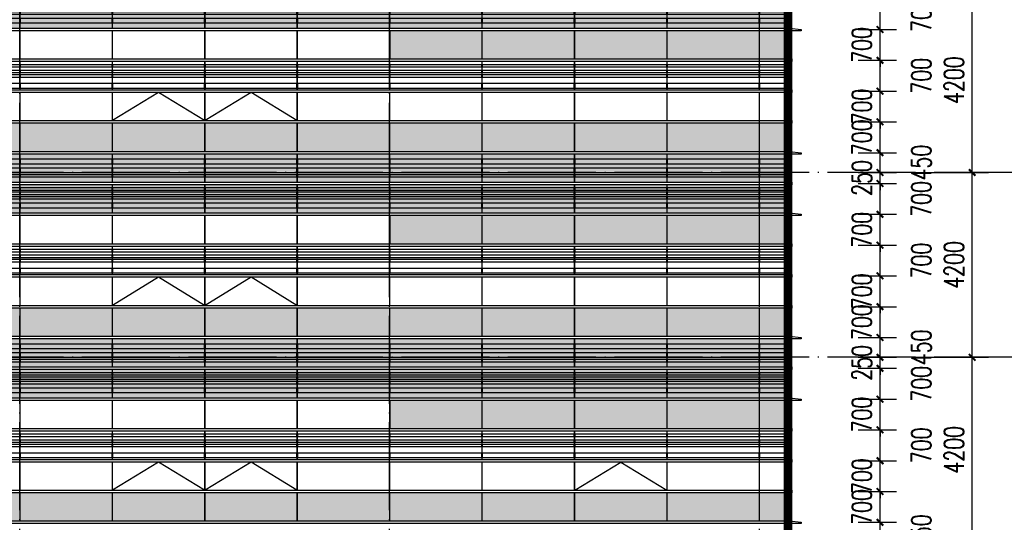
# Model space of a CAD drawing. Header units: millimetres. Extents: x 708158 to 1984082, y -168213 to -53.
# Tile 123 of 220: x 924548 to 946917, y -75607 to -64184. Entities that reach past the tile are written whole.
import ezdxf

# ---------------------------------------------------------------- set-up
doc = ezdxf.new("R2010")
doc.units = ezdxf.units.MM
doc.header["$LTSCALE"] = 1000
doc.linetypes.add('DOTE', pattern=[2.42, 2, -0.2, 0.02, -0.2])
doc.layers.get('0').update_dxf_attribs({"color": 8})
for name, color, linetype in [('A-AXIS', 1, 'DOTE'), ('A-看线', 63, 'Continuous'), ('DOTE', 1, 'DOTE'), ('PUB_DIM', 3, 'Continuous'), ('WINDOW', 4, 'Continuous'), ('立面加粗', 5, 'Continuous'), ('立面填充线2 穿孔板', 105, 'Continuous'), ('立面窗户线', 21, 'Continuous')]:
    doc.layers.add(name, color=color, linetype=linetype)
doc.styles.add('_TCH_DIM_T3', font='SIMPLEX', dxfattribs={"width": 0.705882, "bigfont": 'GBCBIG'})
doc.dimstyles.new('_TCH_ARCH&&150', dxfattribs={"dimtxt": 446.25, "dimasz": 150, "dimexe": 375, "dimexo": 450, "dimgap": 189.375, "dimtad": 1, "dimdec": 0, "dimzin": 0, "dimdsep": 46, "dimtxsty": '_TCH_DIM_T3', "dimblk": 'ARCHTICK', "dimcen": 0.09, "dimclrt": 7, "dimazin": 2, "dimtfac": 1, "dimtdec": 0, "dimtix": 1, "dimtmove": 2, "dimatfit": 3, "dimfxl": 1, "dimtolj": 1, "dimtzin": 0, "dimarcsym": 0})

# ---------------------------------------------------------------- blocks, each defined once
blk = doc.blocks.new('A$C24AE1B25')
at = {"layer": '立面窗户线'}
blk.add_lwpolyline([(46850, 30), (0, 30), (-30, 30), (-300, 0), (-300, -30), (0, -30), (46850, -30)], dxfattribs=at)
blk = doc.blocks.new('A$C05264923')
at = {"layer": '立面窗户线'}
blk.add_lwpolyline([(46850, 30), (0, 30), (-90, 30), (-90, -30), (0, -30), (46850, -30)], dxfattribs=at)
blk = doc.blocks.new('A$C646C2EE2')
at = {"layer": 'A-看线'}
for points in [[(0, -70), (2090, -70), (2090, -120), (0, -120)], [(0, -200), (2090, -200), (2090, -250), (0, -250)], [(2100, -70), (4190, -70), (4190, -120), (2100, -120)], [(2100, -200), (4190, -200), (4190, -250), (2100, -250)], [(4200, -70), (6290, -70), (6290, -120), (4200, -120)], [(4200, -200), (6290, -200), (6290, -250), (4200, -250)], [(6300, -70), (8390, -70), (8390, -120), (6300, -120)], [(6300, -200), (8390, -200), (8390, -250), (6300, -250)], [(0, -300), (2090, -300), (2090, -350), (0, -350)], [(2100, -300), (4190, -300), (4190, -350), (2100, -350)], [(4200, -300), (6290, -300), (6290, -350), (4200, -350)], [(6300, -300), (8390, -300), (8390, -350), (6300, -350)], [(0, -500), (2090, -500), (2090, -600), (0, -600)], [(2100, -500), (4190, -500), (4190, -600), (2100, -600)], [(4200, -500), (6290, -500), (6290, -600), (4200, -600)], [(6300, -500), (8390, -500), (8390, -600), (6300, -600)]]:
    blk.add_lwpolyline(points, close=True, dxfattribs=at)
at = {"layer": 'WINDOW'}
for points in [[(2090, 0), (2100, 0), (2100, -640), (2090, -640)], [(4190, 0), (4200, 0), (4200, -640), (4190, -640)], [(6290, 0), (6300, 0), (6300, -640), (6290, -640)], [(8390, 0), (8400, 0), (8400, -640), (8390, -640)]]:
    blk.add_lwpolyline(points, close=True, dxfattribs=at)
blk = doc.blocks.new('A$C03EC34EA')
at = {"layer": 'A-看线'}
for points in [[(5, -40), (645, -40), (645, -140), (5, -140)], [(5, -240), (645, -240), (645, -340), (5, -340)], [(5, -390), (645, -390), (645, -440), (5, -440)], [(5, -690), (645, -690), (645, -740), (5, -740)], [(5, -790), (645, -790), (645, -840), (5, -840)], [(5, -890), (645, -890), (645, -940), (5, -940)], [(5, -1040), (645, -1040), (645, -1140), (5, -1140)]]:
    blk.add_lwpolyline(points, close=True, dxfattribs=at)
at = {"layer": 'WINDOW'}
for points in [[(-5, 80), (5, 80), (5, -560), (-5, -560)], [(645, 80), (655, 80), (655, -560), (645, -560)], [(-5, -620), (5, -620), (5, -1260), (-5, -1260)], [(645, -620), (655, -620), (655, -1260), (645, -1260)]]:
    blk.add_lwpolyline(points, close=True, dxfattribs=at)
blk = doc.blocks.new('A$C2A3A27BA')
at = {"layer": 'A-看线'}
for points in [[(0, -40), (2090, -40), (2090, -140), (0, -140)], [(2100, -40), (4190, -40), (4190, -140), (2100, -140)], [(4200, -40), (6290, -40), (6290, -140), (4200, -140)], [(6300, -40), (8390, -40), (8390, -140), (6300, -140)], [(0, -240), (2090, -240), (2090, -340), (0, -340)], [(0, -390), (2090, -390), (2090, -440), (0, -440)], [(2100, -240), (4190, -240), (4190, -340), (2100, -340)], [(2100, -390), (4190, -390), (4190, -440), (2100, -440)], [(4200, -240), (6290, -240), (6290, -340), (4200, -340)], [(4200, -390), (6290, -390), (6290, -440), (4200, -440)], [(6300, -240), (8390, -240), (8390, -340), (6300, -340)], [(6300, -390), (8390, -390), (8390, -440), (6300, -440)], [(0, -690), (2090, -690), (2090, -740), (0, -740)], [(0, -790), (2090, -790), (2090, -840), (0, -840)], [(0, -890), (2090, -890), (2090, -940), (0, -940)], [(2100, -690), (4190, -690), (4190, -740), (2100, -740)], [(2100, -790), (4190, -790), (4190, -840), (2100, -840)], [(2100, -890), (4190, -890), (4190, -940), (2100, -940)], [(4200, -690), (6290, -690), (6290, -740), (4200, -740)], [(4200, -790), (6290, -790), (6290, -840), (4200, -840)], [(4200, -890), (6290, -890), (6290, -940), (4200, -940)], [(6300, -690), (8390, -690), (8390, -740), (6300, -740)], [(6300, -790), (8390, -790), (8390, -840), (6300, -840)], [(6300, -890), (8390, -890), (8390, -940), (6300, -940)], [(0, -1040), (2090, -1040), (2090, -1140), (0, -1140)], [(2100, -1040), (4190, -1040), (4190, -1140), (2100, -1140)], [(4200, -1040), (6290, -1040), (6290, -1140), (4200, -1140)], [(6300, -1040), (8390, -1040), (8390, -1140), (6300, -1140)]]:
    blk.add_lwpolyline(points, close=True, dxfattribs=at)
at = {"layer": 'WINDOW'}
for points in [[(2090, 80), (2100, 80), (2100, -560), (2090, -560)], [(4190, 80), (4200, 80), (4200, -560), (4190, -560)], [(6290, 80), (6300, 80), (6300, -560), (6290, -560)], [(8390, 80), (8400, 80), (8400, -560), (8390, -560)], [(2090, -620), (2100, -620), (2100, -1260), (2090, -1260)], [(4190, -620), (4200, -620), (4200, -1260), (4190, -1260)], [(6290, -620), (6300, -620), (6300, -1260), (6290, -1260)], [(8390, -620), (8400, -620), (8400, -1260), (8390, -1260)]]:
    blk.add_lwpolyline(points, close=True, dxfattribs=at)
blk = doc.blocks.new('A$C4AFF7EBF')
at = {"layer": 'A-看线'}
for points in [[(5, -70), (645, -70), (645, -120), (5, -120)], [(5, -200), (645, -200), (645, -250), (5, -250)], [(5, -300), (645, -300), (645, -350), (5, -350)], [(5, -500), (645, -500), (645, -600), (5, -600)]]:
    blk.add_lwpolyline(points, close=True, dxfattribs=at)
at = {"layer": 'WINDOW'}
for points in [[(-5, 0), (5, 0), (5, -640), (-5, -640)], [(645, 0), (655, 0), (655, -640), (645, -640)]]:
    blk.add_lwpolyline(points, close=True, dxfattribs=at)
blk = doc.blocks.new('A$C4BD9167B')
at = {"layer": 'WINDOW'}
for points in [[(-5, 0), (5, 0), (5, -640), (-5, -640)], [(645, 0), (655, 0), (655, -640), (645, -640)], [(-5, -1400), (5, -1400), (5, -2040), (-5, -2040)], [(645, -1400), (655, -1400), (655, -2040), (645, -2040)], [(-5, -2100), (5, -2100), (5, -2740), (-5, -2740)], [(645, -2100), (655, -2100), (655, -2740), (645, -2740)]]:
    blk.add_lwpolyline(points, close=True, dxfattribs=at)
blk = doc.blocks.new('A$C59A864C1')
at = {"layer": 'WINDOW'}
for points in [[(2090, 0), (2100, 0), (2100, -640), (2090, -640)], [(4190, 0), (4200, 0), (4200, -640), (4190, -640)], [(6290, 0), (6300, 0), (6300, -640), (6290, -640)], [(8390, 0), (8400, 0), (8400, -640), (8390, -640)], [(2090, -1400), (2100, -1400), (2100, -2040), (2090, -2040)], [(4190, -1400), (4200, -1400), (4200, -2040), (4190, -2040)], [(6290, -1400), (6300, -1400), (6300, -2040), (6290, -2040)], [(8390, -1400), (8400, -1400), (8400, -2040), (8390, -2040)], [(2090, -2100), (2100, -2100), (2100, -2740), (2090, -2740)], [(4190, -2100), (4200, -2100), (4200, -2740), (4190, -2740)], [(6290, -2100), (6300, -2100), (6300, -2740), (6290, -2740)], [(8390, -2100), (8400, -2100), (8400, -2740), (8390, -2740)]]:
    blk.add_lwpolyline(points, close=True, dxfattribs=at)
blk.add_lwpolyline([(4190, -2040), (3145, -1400), (2100, -2040)], dxfattribs=at)
blk = doc.blocks.new('A$C455C528F')
at = {"layer": 'WINDOW'}
for points in [[(2090, 0), (2100, 0), (2100, -640), (2090, -640)], [(4190, 0), (4200, 0), (4200, -640), (4190, -640)], [(6290, 0), (6300, 0), (6300, -640), (6290, -640)], [(8390, 0), (8400, 0), (8400, -640), (8390, -640)], [(2090, -1400), (2100, -1400), (2100, -2040), (2090, -2040)], [(4190, -1400), (4200, -1400), (4200, -2040), (4190, -2040)], [(6290, -1400), (6300, -1400), (6300, -2040), (6290, -2040)], [(8390, -1400), (8400, -1400), (8400, -2040), (8390, -2040)], [(2090, -2100), (2100, -2100), (2100, -2740), (2090, -2740)], [(4190, -2100), (4200, -2100), (4200, -2740), (4190, -2740)], [(6290, -2100), (6300, -2100), (6300, -2740), (6290, -2740)], [(8390, -2100), (8400, -2100), (8400, -2740), (8390, -2740)]]:
    blk.add_lwpolyline(points, close=True, dxfattribs=at)
for points in [[(2100, -2040), (3145, -1400), (4190, -2040)], [(4200, -2040), (5245, -1400), (6290, -2040)]]:
    blk.add_lwpolyline(points, dxfattribs=at)
blk = doc.blocks.new('A$C090C4F04')
at = {"layer": '立面填充线2 穿孔板'}
for points in [[(5, 420), (46845, 420), (46845, -220), (5, -220)], [(5, -280), (46845, -280), (46845, -920), (5, -920)], [(5, -980), (9045, -980), (9045, -1620), (5, -1620)], [(5, -3080), (46845, -3080), (46845, -3720), (5, -3720)]]:
    blk.add_hatch(color=256, dxfattribs=at).paths.add_polyline_path(points)
at = {"layer": 'A-看线'}
for points in [[(5, 420), (46845, 420), (46845, -220), (5, -220)], [(5, -280), (46845, -280), (46845, -920), (5, -920)], [(5, -980), (9045, -980), (9045, -1620), (5, -1620)], [(5, -1680), (46845, -1680), (46845, -2320), (5, -2320)], [(5, -3080), (46845, -3080), (46845, -3720), (5, -3720)]]:
    blk.add_lwpolyline(points, close=True, dxfattribs=at)
at = {"layer": 'WINDOW'}
for points in [[(2745, -980), (2755, -980), (2755, -1620), (2745, -1620)], [(4845, -980), (4855, -980), (4855, -1620), (4845, -1620)], [(6945, -980), (6955, -980), (6955, -1620), (6945, -1620)], [(9045, -980), (9055, -980), (9055, -1620), (9045, -1620)], [(17445, -980), (17455, -980), (17455, -1620), (17445, -1620)], [(2745, -2380), (2755, -2380), (2755, -3020), (2745, -3020)], [(4845, -2380), (4855, -2380), (4855, -3020), (4845, -3020)], [(6945, -2380), (6955, -2380), (6955, -3020), (6945, -3020)], [(9045, -2380), (9055, -2380), (9055, -3020), (9045, -3020)], [(17445, -2380), (17455, -2380), (17455, -3020), (17445, -3020)], [(2745, -3080), (2755, -3080), (2755, -3720), (2745, -3720)], [(4845, -3080), (4855, -3080), (4855, -3720), (4845, -3720)], [(6945, -3080), (6955, -3080), (6955, -3720), (6945, -3720)], [(9045, -3080), (9055, -3080), (9055, -3720), (9045, -3720)], [(17445, -3080), (17455, -3080), (17455, -3720), (17445, -3720)]]:
    blk.add_lwpolyline(points, close=True, dxfattribs=at)
for name, p in [('A$C03EC34EA', (0, 340)), ('A$C2A3A27BA', (655, 340)), ('A$C2A3A27BA', (9055, 340)), ('A$C2A3A27BA', (17455, 340)), ('A$C05264923', (0, -250)), ('A$C4BD9167B', (0, -980)), ('A$C455C528F', (9055, -980)), ('A$C05264923', (0, -1650)), ('A$C4AFF7EBF', (0, -1680)), ('A$C646C2EE2', (655, -1680)), ('A$C646C2EE2', (9055, -1680)), ('A$C646C2EE2', (17455, -1680)), ('A$C05264923', (0, -2350)), ('A$C05264923', (0, -3050))]:
    blk.add_blockref(name, p, dxfattribs=at)
at = {"layer": '立面窗户线'}
for p in [(0, 450), (0, -950)]:
    blk.add_blockref('A$C24AE1B25', p, dxfattribs=at)
blk = doc.blocks.new('_ArchTick')
at = {"color": 0, "linetype": 'ByBlock', "const_width": 0.3}
blk.add_lwpolyline([(-0.5, -0.5), (0.5, 0.5)], dxfattribs=at)
blk = doc.blocks.new('*D580')
at = {"layer": 'Defpoints', "color": 0, "transparency": 16777216}
for p in [(943145, -75607), (944093, -75607), (943145, -76057)]:
    blk.add_point(p, dxfattribs=at)
at = {"layer": 'PUB_DIM', "color": 0, "lineweight": -2, "transparency": 16777216}
for p, q in [((943595, -75607), (944468, -75607)), ((944093, -76057), (944093, -75607)), ((943595, -76057), (944468, -76057))]:
    blk.add_line(p, q, dxfattribs=at)
at = {"layer": 'PUB_DIM', "color": 0, "lineweight": -2, "transparency": 16777216, "xscale": 150, "yscale": 150, "zscale": 150}
for p, rotation in [((944093, -75607), 90), ((944093, -76057), 270)]:
    blk.add_blockref('_ArchTick', p, dxfattribs=dict(at, rotation=rotation))
at = {"layer": 'PUB_DIM', "color": 7, "transparency": 16777216, "insert": (945030, -75832), "char_height": 446.2, "attachment_point": 5, "rotation": 90, "style": '_TCH_DIM_T3'}
blk.add_mtext('\\A1;450', dxfattribs=at)
blk = doc.blocks.new('*D581')
at = {"layer": 'Defpoints', "color": 0, "transparency": 16777216}
for p in [(943145, -74907), (944093, -74907), (943145, -75607)]:
    blk.add_point(p, dxfattribs=at)
at = {"layer": 'PUB_DIM', "color": 0, "lineweight": -2, "transparency": 16777216}
for p, q in [((943595, -74907), (944468, -74907)), ((944093, -75607), (944093, -74907)), ((943595, -75607), (944468, -75607))]:
    blk.add_line(p, q, dxfattribs=at)
at = {"layer": 'PUB_DIM', "color": 0, "lineweight": -2, "transparency": 16777216, "xscale": 150, "yscale": 150, "zscale": 150}
for p, rotation in [((944093, -74907), 90), ((944093, -75607), 270)]:
    blk.add_blockref('_ArchTick', p, dxfattribs=dict(at, rotation=rotation))
at = {"layer": 'PUB_DIM', "color": 7, "transparency": 16777216, "insert": (943680, -75257), "char_height": 446.2, "attachment_point": 5, "rotation": 90, "style": '_TCH_DIM_T3'}
blk.add_mtext('\\A1;700', dxfattribs=at)
blk = doc.blocks.new('*D582')
at = {"layer": 'Defpoints', "color": 0, "transparency": 16777216}
for p in [(943145, -74207), (944093, -74207), (943145, -74907)]:
    blk.add_point(p, dxfattribs=at)
at = {"layer": 'PUB_DIM', "color": 0, "lineweight": -2, "transparency": 16777216}
for p, q in [((943595, -74207), (944468, -74207)), ((944093, -74207), (944093, -74057)), ((944093, -74907), (944093, -74207)), ((943595, -74907), (944468, -74907)), ((944093, -74907), (944093, -75057))]:
    blk.add_line(p, q, dxfattribs=at)
at = {"layer": 'PUB_DIM', "color": 0, "lineweight": -2, "transparency": 16777216, "xscale": 150, "yscale": 150, "zscale": 150}
for p, rotation in [((944093, -74207), 270), ((944093, -74907), 90)]:
    blk.add_blockref('_ArchTick', p, dxfattribs=dict(at, rotation=rotation))
at = {"layer": 'PUB_DIM', "color": 7, "transparency": 16777216, "insert": (943680, -74557), "char_height": 446.2, "attachment_point": 5, "rotation": 90, "style": '_TCH_DIM_T3'}
blk.add_mtext('\\A1;700', dxfattribs=at)
blk = doc.blocks.new('*D583')
at = {"layer": 'Defpoints', "color": 0, "transparency": 16777216}
for p in [(943145, -73507), (944093, -73507), (943145, -74207)]:
    blk.add_point(p, dxfattribs=at)
at = {"layer": 'PUB_DIM', "color": 0, "lineweight": -2, "transparency": 16777216}
for p, q in [((943595, -73507), (944468, -73507)), ((944093, -74207), (944093, -73507)), ((943595, -74207), (944468, -74207))]:
    blk.add_line(p, q, dxfattribs=at)
at = {"layer": 'PUB_DIM', "color": 0, "lineweight": -2, "transparency": 16777216, "xscale": 150, "yscale": 150, "zscale": 150}
for p, rotation in [((944093, -73507), 90), ((944093, -74207), 270)]:
    blk.add_blockref('_ArchTick', p, dxfattribs=dict(at, rotation=rotation))
at = {"layer": 'PUB_DIM', "color": 7, "transparency": 16777216, "insert": (945030, -73857), "char_height": 446.2, "attachment_point": 5, "rotation": 90, "style": '_TCH_DIM_T3'}
blk.add_mtext('\\A1;700', dxfattribs=at)
blk = doc.blocks.new('*D584')
at = {"layer": 'Defpoints', "color": 0, "transparency": 16777216}
for p in [(943145, -72807), (944093, -72807), (943145, -73507)]:
    blk.add_point(p, dxfattribs=at)
at = {"layer": 'PUB_DIM', "color": 0, "lineweight": -2, "transparency": 16777216}
for p, q in [((944093, -72807), (944093, -72657)), ((943595, -72807), (944468, -72807)), ((944093, -73507), (944093, -72807)), ((943595, -73507), (944468, -73507)), ((944093, -73507), (944093, -73657))]:
    blk.add_line(p, q, dxfattribs=at)
at = {"layer": 'PUB_DIM', "color": 0, "lineweight": -2, "transparency": 16777216, "xscale": 150, "yscale": 150, "zscale": 150}
for p, rotation in [((944093, -72807), 270), ((944093, -73507), 90)]:
    blk.add_blockref('_ArchTick', p, dxfattribs=dict(at, rotation=rotation))
at = {"layer": 'PUB_DIM', "color": 7, "transparency": 16777216, "insert": (943680, -73157), "char_height": 446.2, "attachment_point": 5, "rotation": 90, "style": '_TCH_DIM_T3'}
blk.add_mtext('\\A1;700', dxfattribs=at)
blk = doc.blocks.new('*D585')
at = {"layer": 'Defpoints', "color": 0, "transparency": 16777216}
for p in [(943145, -72107), (944093, -72107), (943145, -72807)]:
    blk.add_point(p, dxfattribs=at)
at = {"layer": 'PUB_DIM', "color": 0, "lineweight": -2, "transparency": 16777216}
for p, q in [((943595, -72107), (944468, -72107)), ((944093, -72807), (944093, -72107)), ((943595, -72807), (944468, -72807))]:
    blk.add_line(p, q, dxfattribs=at)
at = {"layer": 'PUB_DIM', "color": 0, "lineweight": -2, "transparency": 16777216, "xscale": 150, "yscale": 150, "zscale": 150}
for p, rotation in [((944093, -72107), 90), ((944093, -72807), 270)]:
    blk.add_blockref('_ArchTick', p, dxfattribs=dict(at, rotation=rotation))
at = {"layer": 'PUB_DIM', "color": 7, "transparency": 16777216, "insert": (945030, -72457), "char_height": 446.2, "attachment_point": 5, "rotation": 90, "style": '_TCH_DIM_T3'}
blk.add_mtext('\\A1;700', dxfattribs=at)
blk = doc.blocks.new('*D586')
at = {"layer": 'Defpoints', "color": 0, "transparency": 16777216}
for p in [(943145, -71857), (944093, -71857), (943145, -72107)]:
    blk.add_point(p, dxfattribs=at)
at = {"layer": 'PUB_DIM', "color": 0, "lineweight": -2, "transparency": 16777216}
for p, q in [((944093, -71857), (944093, -71707)), ((943595, -71857), (944468, -71857)), ((944093, -72107), (944093, -71857)), ((943595, -72107), (944468, -72107)), ((944093, -72107), (944093, -72257))]:
    blk.add_line(p, q, dxfattribs=at)
at = {"layer": 'PUB_DIM', "color": 0, "lineweight": -2, "transparency": 16777216, "xscale": 150, "yscale": 150, "zscale": 150}
for p, rotation in [((944093, -71857), 270), ((944093, -72107), 90)]:
    blk.add_blockref('_ArchTick', p, dxfattribs=dict(at, rotation=rotation))
at = {"layer": 'PUB_DIM', "color": 7, "transparency": 16777216, "insert": (943680, -71982), "char_height": 446.2, "attachment_point": 5, "rotation": 90, "style": '_TCH_DIM_T3'}
blk.add_mtext('\\A1;250', dxfattribs=at)
blk = doc.blocks.new('*D587')
at = {"layer": 'Defpoints', "color": 0, "transparency": 16777216}
for p in [(943145, -71407), (944093, -71407), (943145, -71857)]:
    blk.add_point(p, dxfattribs=at)
at = {"layer": 'PUB_DIM', "color": 0, "lineweight": -2, "transparency": 16777216}
for p, q in [((943595, -71407), (944468, -71407)), ((944093, -71857), (944093, -71407)), ((943595, -71857), (944468, -71857))]:
    blk.add_line(p, q, dxfattribs=at)
at = {"layer": 'PUB_DIM', "color": 0, "lineweight": -2, "transparency": 16777216, "xscale": 150, "yscale": 150, "zscale": 150}
for p, rotation in [((944093, -71407), 90), ((944093, -71857), 270)]:
    blk.add_blockref('_ArchTick', p, dxfattribs=dict(at, rotation=rotation))
at = {"layer": 'PUB_DIM', "color": 7, "transparency": 16777216, "insert": (945030, -71632), "char_height": 446.2, "attachment_point": 5, "rotation": 90, "style": '_TCH_DIM_T3'}
blk.add_mtext('\\A1;450', dxfattribs=at)
blk = doc.blocks.new('*D588')
at = {"layer": 'Defpoints', "color": 0, "transparency": 16777216}
for p in [(943145, -70707), (944093, -70707), (943145, -71407)]:
    blk.add_point(p, dxfattribs=at)
at = {"layer": 'PUB_DIM', "color": 0, "lineweight": -2, "transparency": 16777216}
for p, q in [((943595, -70707), (944468, -70707)), ((944093, -71407), (944093, -70707)), ((943595, -71407), (944468, -71407))]:
    blk.add_line(p, q, dxfattribs=at)
at = {"layer": 'PUB_DIM', "color": 0, "lineweight": -2, "transparency": 16777216, "xscale": 150, "yscale": 150, "zscale": 150}
for p, rotation in [((944093, -70707), 90), ((944093, -71407), 270)]:
    blk.add_blockref('_ArchTick', p, dxfattribs=dict(at, rotation=rotation))
at = {"layer": 'PUB_DIM', "color": 7, "transparency": 16777216, "insert": (943680, -71057), "char_height": 446.2, "attachment_point": 5, "rotation": 90, "style": '_TCH_DIM_T3'}
blk.add_mtext('\\A1;700', dxfattribs=at)
blk = doc.blocks.new('*D589')
at = {"layer": 'Defpoints', "color": 0, "transparency": 16777216}
for p in [(943145, -70007), (944093, -70007), (943145, -70707)]:
    blk.add_point(p, dxfattribs=at)
at = {"layer": 'PUB_DIM', "color": 0, "lineweight": -2, "transparency": 16777216}
for p, q in [((943595, -70007), (944468, -70007)), ((944093, -70007), (944093, -69857)), ((944093, -70707), (944093, -70007)), ((943595, -70707), (944468, -70707)), ((944093, -70707), (944093, -70857))]:
    blk.add_line(p, q, dxfattribs=at)
at = {"layer": 'PUB_DIM', "color": 0, "lineweight": -2, "transparency": 16777216, "xscale": 150, "yscale": 150, "zscale": 150}
for p, rotation in [((944093, -70007), 270), ((944093, -70707), 90)]:
    blk.add_blockref('_ArchTick', p, dxfattribs=dict(at, rotation=rotation))
at = {"layer": 'PUB_DIM', "color": 7, "transparency": 16777216, "insert": (943680, -70357), "char_height": 446.2, "attachment_point": 5, "rotation": 90, "style": '_TCH_DIM_T3'}
blk.add_mtext('\\A1;700', dxfattribs=at)
blk = doc.blocks.new('*D590')
at = {"layer": 'Defpoints', "color": 0, "transparency": 16777216}
for p in [(943145, -69307), (944093, -69307), (943145, -70007)]:
    blk.add_point(p, dxfattribs=at)
at = {"layer": 'PUB_DIM', "color": 0, "lineweight": -2, "transparency": 16777216}
for p, q in [((943595, -69307), (944468, -69307)), ((944093, -70007), (944093, -69307)), ((943595, -70007), (944468, -70007))]:
    blk.add_line(p, q, dxfattribs=at)
at = {"layer": 'PUB_DIM', "color": 0, "lineweight": -2, "transparency": 16777216, "xscale": 150, "yscale": 150, "zscale": 150}
for p, rotation in [((944093, -69307), 90), ((944093, -70007), 270)]:
    blk.add_blockref('_ArchTick', p, dxfattribs=dict(at, rotation=rotation))
at = {"layer": 'PUB_DIM', "color": 7, "transparency": 16777216, "insert": (945030, -69657), "char_height": 446.2, "attachment_point": 5, "rotation": 90, "style": '_TCH_DIM_T3'}
blk.add_mtext('\\A1;700', dxfattribs=at)
blk = doc.blocks.new('*D591')
at = {"layer": 'Defpoints', "color": 0, "transparency": 16777216}
for p in [(943145, -68607), (944093, -68607), (943145, -69307)]:
    blk.add_point(p, dxfattribs=at)
at = {"layer": 'PUB_DIM', "color": 0, "lineweight": -2, "transparency": 16777216}
for p, q in [((943595, -68607), (944468, -68607)), ((944093, -68607), (944093, -68457)), ((944093, -69307), (944093, -68607)), ((943595, -69307), (944468, -69307)), ((944093, -69307), (944093, -69457))]:
    blk.add_line(p, q, dxfattribs=at)
at = {"layer": 'PUB_DIM', "color": 0, "lineweight": -2, "transparency": 16777216, "xscale": 150, "yscale": 150, "zscale": 150}
for p, rotation in [((944093, -68607), 270), ((944093, -69307), 90)]:
    blk.add_blockref('_ArchTick', p, dxfattribs=dict(at, rotation=rotation))
at = {"layer": 'PUB_DIM', "color": 7, "transparency": 16777216, "insert": (943680, -68957), "char_height": 446.2, "attachment_point": 5, "rotation": 90, "style": '_TCH_DIM_T3'}
blk.add_mtext('\\A1;700', dxfattribs=at)
blk = doc.blocks.new('*D592')
at = {"layer": 'Defpoints', "color": 0, "transparency": 16777216}
for p in [(943145, -67907), (944093, -67907), (943145, -68607)]:
    blk.add_point(p, dxfattribs=at)
at = {"layer": 'PUB_DIM', "color": 0, "lineweight": -2, "transparency": 16777216}
for p, q in [((943595, -67907), (944468, -67907)), ((944093, -68607), (944093, -67907)), ((943595, -68607), (944468, -68607))]:
    blk.add_line(p, q, dxfattribs=at)
at = {"layer": 'PUB_DIM', "color": 0, "lineweight": -2, "transparency": 16777216, "xscale": 150, "yscale": 150, "zscale": 150}
for p, rotation in [((944093, -67907), 90), ((944093, -68607), 270)]:
    blk.add_blockref('_ArchTick', p, dxfattribs=dict(at, rotation=rotation))
at = {"layer": 'PUB_DIM', "color": 7, "transparency": 16777216, "insert": (945030, -68257), "char_height": 446.2, "attachment_point": 5, "rotation": 90, "style": '_TCH_DIM_T3'}
blk.add_mtext('\\A1;700', dxfattribs=at)
blk = doc.blocks.new('*D593')
at = {"layer": 'Defpoints', "color": 0, "transparency": 16777216}
for p in [(943145, -67657), (944093, -67657), (943145, -67907)]:
    blk.add_point(p, dxfattribs=at)
at = {"layer": 'PUB_DIM', "color": 0, "lineweight": -2, "transparency": 16777216}
for p, q in [((944093, -67657), (944093, -67507)), ((943595, -67657), (944468, -67657)), ((944093, -67907), (944093, -67657)), ((943595, -67907), (944468, -67907)), ((944093, -67907), (944093, -68057))]:
    blk.add_line(p, q, dxfattribs=at)
at = {"layer": 'PUB_DIM', "color": 0, "lineweight": -2, "transparency": 16777216, "xscale": 150, "yscale": 150, "zscale": 150}
for p, rotation in [((944093, -67657), 270), ((944093, -67907), 90)]:
    blk.add_blockref('_ArchTick', p, dxfattribs=dict(at, rotation=rotation))
at = {"layer": 'PUB_DIM', "color": 7, "transparency": 16777216, "insert": (943680, -67782), "char_height": 446.2, "attachment_point": 5, "rotation": 90, "style": '_TCH_DIM_T3'}
blk.add_mtext('\\A1;250', dxfattribs=at)
blk = doc.blocks.new('*D594')
at = {"layer": 'Defpoints', "color": 0, "transparency": 16777216}
for p in [(943145, -67207), (944093, -67207), (943145, -67657)]:
    blk.add_point(p, dxfattribs=at)
at = {"layer": 'PUB_DIM', "color": 0, "lineweight": -2, "transparency": 16777216}
for p, q in [((943595, -67207), (944468, -67207)), ((944093, -67657), (944093, -67207)), ((943595, -67657), (944468, -67657))]:
    blk.add_line(p, q, dxfattribs=at)
at = {"layer": 'PUB_DIM', "color": 0, "lineweight": -2, "transparency": 16777216, "xscale": 150, "yscale": 150, "zscale": 150}
for p, rotation in [((944093, -67207), 90), ((944093, -67657), 270)]:
    blk.add_blockref('_ArchTick', p, dxfattribs=dict(at, rotation=rotation))
at = {"layer": 'PUB_DIM', "color": 7, "transparency": 16777216, "insert": (945030, -67432), "char_height": 446.2, "attachment_point": 5, "rotation": 90, "style": '_TCH_DIM_T3'}
blk.add_mtext('\\A1;450', dxfattribs=at)
blk = doc.blocks.new('*D595')
at = {"layer": 'Defpoints', "color": 0, "transparency": 16777216}
for p in [(943145, -66507), (944093, -66507), (943145, -67207)]:
    blk.add_point(p, dxfattribs=at)
at = {"layer": 'PUB_DIM', "color": 0, "lineweight": -2, "transparency": 16777216}
for p, q in [((943595, -66507), (944468, -66507)), ((944093, -67207), (944093, -66507)), ((943595, -67207), (944468, -67207))]:
    blk.add_line(p, q, dxfattribs=at)
at = {"layer": 'PUB_DIM', "color": 0, "lineweight": -2, "transparency": 16777216, "xscale": 150, "yscale": 150, "zscale": 150}
for p, rotation in [((944093, -66507), 90), ((944093, -67207), 270)]:
    blk.add_blockref('_ArchTick', p, dxfattribs=dict(at, rotation=rotation))
at = {"layer": 'PUB_DIM', "color": 7, "transparency": 16777216, "insert": (943680, -66857), "char_height": 446.2, "attachment_point": 5, "rotation": 90, "style": '_TCH_DIM_T3'}
blk.add_mtext('\\A1;700', dxfattribs=at)
blk = doc.blocks.new('*D596')
at = {"layer": 'Defpoints', "color": 0, "transparency": 16777216}
for p in [(943145, -65807), (944093, -65807), (943145, -66507)]:
    blk.add_point(p, dxfattribs=at)
at = {"layer": 'PUB_DIM', "color": 0, "lineweight": -2, "transparency": 16777216}
for p, q in [((944093, -65807), (944093, -65657)), ((943595, -65807), (944468, -65807)), ((944093, -66507), (944093, -65807)), ((943595, -66507), (944468, -66507)), ((944093, -66507), (944093, -66657))]:
    blk.add_line(p, q, dxfattribs=at)
at = {"layer": 'PUB_DIM', "color": 0, "lineweight": -2, "transparency": 16777216, "xscale": 150, "yscale": 150, "zscale": 150}
for p, rotation in [((944093, -65807), 270), ((944093, -66507), 90)]:
    blk.add_blockref('_ArchTick', p, dxfattribs=dict(at, rotation=rotation))
at = {"layer": 'PUB_DIM', "color": 7, "transparency": 16777216, "insert": (943680, -66157), "char_height": 446.2, "attachment_point": 5, "rotation": 90, "style": '_TCH_DIM_T3'}
blk.add_mtext('\\A1;700', dxfattribs=at)
blk = doc.blocks.new('*D597')
at = {"layer": 'Defpoints', "color": 0, "transparency": 16777216}
for p in [(943145, -65107), (944093, -65107), (943145, -65807)]:
    blk.add_point(p, dxfattribs=at)
at = {"layer": 'PUB_DIM', "color": 0, "lineweight": -2, "transparency": 16777216}
for p, q in [((943595, -65107), (944468, -65107)), ((944093, -65807), (944093, -65107)), ((943595, -65807), (944468, -65807))]:
    blk.add_line(p, q, dxfattribs=at)
at = {"layer": 'PUB_DIM', "color": 0, "lineweight": -2, "transparency": 16777216, "xscale": 150, "yscale": 150, "zscale": 150}
for p, rotation in [((944093, -65107), 90), ((944093, -65807), 270)]:
    blk.add_blockref('_ArchTick', p, dxfattribs=dict(at, rotation=rotation))
at = {"layer": 'PUB_DIM', "color": 7, "transparency": 16777216, "insert": (945030, -65457), "char_height": 446.2, "attachment_point": 5, "rotation": 90, "style": '_TCH_DIM_T3'}
blk.add_mtext('\\A1;700', dxfattribs=at)
blk = doc.blocks.new('*D598')
at = {"layer": 'Defpoints', "color": 0, "transparency": 16777216}
for p in [(943145, -64407), (944093, -64407), (943145, -65107)]:
    blk.add_point(p, dxfattribs=at)
at = {"layer": 'PUB_DIM', "color": 0, "lineweight": -2, "transparency": 16777216}
for p, q in [((943595, -64407), (944468, -64407)), ((944093, -64407), (944093, -64257)), ((944093, -65107), (944093, -64407)), ((943595, -65107), (944468, -65107)), ((944093, -65107), (944093, -65257))]:
    blk.add_line(p, q, dxfattribs=at)
at = {"layer": 'PUB_DIM', "color": 0, "lineweight": -2, "transparency": 16777216, "xscale": 150, "yscale": 150, "zscale": 150}
for p, rotation in [((944093, -64407), 270), ((944093, -65107), 90)]:
    blk.add_blockref('_ArchTick', p, dxfattribs=dict(at, rotation=rotation))
at = {"layer": 'PUB_DIM', "color": 7, "transparency": 16777216, "insert": (943680, -64757), "char_height": 446.2, "attachment_point": 5, "rotation": 90, "style": '_TCH_DIM_T3'}
blk.add_mtext('\\A1;700', dxfattribs=at)
blk = doc.blocks.new('*D599')
at = {"layer": 'Defpoints', "color": 0, "transparency": 16777216}
for p in [(943145, -63707), (944093, -63707), (943145, -64407)]:
    blk.add_point(p, dxfattribs=at)
at = {"layer": 'PUB_DIM', "color": 0, "lineweight": -2, "transparency": 16777216}
for p, q in [((943595, -63707), (944468, -63707)), ((944093, -64407), (944093, -63707)), ((943595, -64407), (944468, -64407))]:
    blk.add_line(p, q, dxfattribs=at)
at = {"layer": 'PUB_DIM', "color": 0, "lineweight": -2, "transparency": 16777216, "xscale": 150, "yscale": 150, "zscale": 150}
for p, rotation in [((944093, -63707), 90), ((944093, -64407), 270)]:
    blk.add_blockref('_ArchTick', p, dxfattribs=dict(at, rotation=rotation))
at = {"layer": 'PUB_DIM', "color": 7, "transparency": 16777216, "insert": (945030, -64057), "char_height": 446.2, "attachment_point": 5, "rotation": 90, "style": '_TCH_DIM_T3'}
blk.add_mtext('\\A1;700', dxfattribs=at)
blk = doc.blocks.new('*D731')
at = {"layer": 'Defpoints', "color": 0, "transparency": 16777216}
for p in [(944809, -37657), (947283, -37657), (944809, -85957)]:
    blk.add_point(p, dxfattribs=at)
at = {"layer": 'PUB_DIM', "color": 0, "lineweight": -2, "transparency": 16777216}
for p, q in [((945259, -37657), (947658, -37657)), ((947283, -85957), (947283, -37657)), ((945259, -85957), (947658, -85957))]:
    blk.add_line(p, q, dxfattribs=at)
at = {"layer": 'PUB_DIM', "color": 0, "lineweight": -2, "transparency": 16777216, "xscale": 150, "yscale": 150, "zscale": 150}
for p, rotation in [((947283, -37657), 90), ((947283, -85957), 270)]:
    blk.add_blockref('_ArchTick', p, dxfattribs=dict(at, rotation=rotation))
at = {"layer": 'PUB_DIM', "color": 7, "transparency": 16777216, "insert": (946870, -61807), "char_height": 446.2, "attachment_point": 5, "rotation": 90, "style": '_TCH_DIM_T3'}
blk.add_mtext('\\A1;48300', dxfattribs=at)
blk = doc.blocks.new('*D734')
at = {"layer": 'Defpoints', "color": 0, "transparency": 16777216}
for p in [(944809, -71857), (946186, -71857), (944809, -76057)]:
    blk.add_point(p, dxfattribs=at)
at = {"layer": 'PUB_DIM', "color": 0, "lineweight": -2, "transparency": 16777216}
for p, q in [((945259, -71857), (946561, -71857)), ((946186, -76057), (946186, -71857)), ((945259, -76057), (946561, -76057))]:
    blk.add_line(p, q, dxfattribs=at)
at = {"layer": 'PUB_DIM', "color": 0, "lineweight": -2, "transparency": 16777216, "xscale": 150, "yscale": 150, "zscale": 150}
for p, rotation in [((946186, -71857), 90), ((946186, -76057), 270)]:
    blk.add_blockref('_ArchTick', p, dxfattribs=dict(at, rotation=rotation))
at = {"layer": 'PUB_DIM', "color": 7, "transparency": 16777216, "insert": (945774, -73957), "char_height": 446.2, "attachment_point": 5, "rotation": 90, "style": '_TCH_DIM_T3'}
blk.add_mtext('\\A1;4200', dxfattribs=at)
blk = doc.blocks.new('*D735')
at = {"layer": 'Defpoints', "color": 0, "transparency": 16777216}
for p in [(944809, -67657), (946186, -67657), (944809, -71857)]:
    blk.add_point(p, dxfattribs=at)
at = {"layer": 'PUB_DIM', "color": 0, "lineweight": -2, "transparency": 16777216}
for p, q in [((945259, -67657), (946561, -67657)), ((946186, -71857), (946186, -67657)), ((945259, -71857), (946561, -71857))]:
    blk.add_line(p, q, dxfattribs=at)
at = {"layer": 'PUB_DIM', "color": 0, "lineweight": -2, "transparency": 16777216, "xscale": 150, "yscale": 150, "zscale": 150}
for p, rotation in [((946186, -67657), 90), ((946186, -71857), 270)]:
    blk.add_blockref('_ArchTick', p, dxfattribs=dict(at, rotation=rotation))
at = {"layer": 'PUB_DIM', "color": 7, "transparency": 16777216, "insert": (945774, -69757), "char_height": 446.2, "attachment_point": 5, "rotation": 90, "style": '_TCH_DIM_T3'}
blk.add_mtext('\\A1;4200', dxfattribs=at)
blk = doc.blocks.new('*D736')
at = {"layer": 'Defpoints', "color": 0, "transparency": 16777216}
for p in [(944809, -63457), (946186, -63457), (944809, -67657)]:
    blk.add_point(p, dxfattribs=at)
at = {"layer": 'PUB_DIM', "color": 0, "lineweight": -2, "transparency": 16777216}
for p, q in [((945259, -63457), (946561, -63457)), ((946186, -67657), (946186, -63457)), ((945259, -67657), (946561, -67657))]:
    blk.add_line(p, q, dxfattribs=at)
at = {"layer": 'PUB_DIM', "color": 0, "lineweight": -2, "transparency": 16777216, "xscale": 150, "yscale": 150, "zscale": 150}
for p, rotation in [((946186, -63457), 90), ((946186, -67657), 270)]:
    blk.add_blockref('_ArchTick', p, dxfattribs=dict(at, rotation=rotation))
at = {"layer": 'PUB_DIM', "color": 7, "transparency": 16777216, "insert": (945774, -65557), "char_height": 446.2, "attachment_point": 5, "rotation": 90, "style": '_TCH_DIM_T3'}
blk.add_mtext('\\A1;4200', dxfattribs=at)

msp = doc.modelspace()

# ---------------------------------------------------------------- hatches: boundary and pattern name
at = {"layer": '立面填充线2 穿孔板'}
for points in [[(941998, -71436.7), (895158, -71436.7), (895158, -72076.7), (941998, -72076.7)], [(941998, -72136.7), (895158, -72136.7), (895158, -72776.7), (941998, -72776.7)], [(941998, -72836.7), (932958, -72836.7), (932958, -73476.7), (941998, -73476.7)], [(941998, -74936.7), (895158, -74936.7), (895158, -75576.7), (941998, -75576.7)]]:
    msp.add_hatch(color=256, dxfattribs=at).paths.add_polyline_path(points)

# ---------------------------------------------------------------- linework, layer by layer
at = {"layer": 'A-AXIS'}
for p, q in [((949740, -67656.7), (839134.6, -67656.7)), ((949740, -71856.7), (839134.6, -71856.7))]:
    msp.add_line(p, q, dxfattribs=at)
at = {"layer": 'A-看线'}
for points in [[(941998, -71436.7), (895158, -71436.7), (895158, -72076.7), (941998, -72076.7)], [(941998, -72136.7), (895158, -72136.7), (895158, -72776.7), (941998, -72776.7)], [(941998, -72836.7), (932958, -72836.7), (932958, -73476.7), (941998, -73476.7)], [(941998, -73536.7), (895158.1, -73536.7), (895158, -74176.7), (941998, -74176.7)], [(941998, -74936.7), (895158, -74936.7), (895158, -75576.7), (941998, -75576.7)]]:
    msp.add_lwpolyline(points, close=True, dxfattribs=at)
at = {"layer": 'DOTE'}
for p, q in [((924553, -87432.6), (924553, -34939.7)), ((932953, -87432.6), (932953, -34939.7)), ((941353, -87432.6), (941353, -34939.7))]:
    msp.add_line(p, q, dxfattribs=at)
at = {"layer": 'WINDOW'}
for points in [[(924558, -72836.7), (924548, -72836.7), (924548, -73476.7), (924558, -73476.7)], [(924558, -74236.7), (924548, -74236.7), (924548, -74876.7), (924558, -74876.7)], [(924558, -74936.7), (924548, -74936.7), (924548, -75576.7), (924558, -75576.7)]]:
    msp.add_lwpolyline(points, close=True, dxfattribs=at)
at = {"layer": '立面加粗'}
for points, const_width in [([(848304.9, -86029.2), (848308, -37629.2), (942003, -37484.2), (941999.9, -85884.2)], 200), ([(916148, -76336.7), (916148, -62976.7), (941998, -62976.7), (941998, -76336.7)], 50)]:
    msp.add_lwpolyline(points, close=True, dxfattribs=dict(at, const_width=const_width))

# ---------------------------------------------------------------- block references
at = {"layer": 'A-看线', "xscale": -1}
for p in [(942003, -63456.7), (942003, -67656.7)]:
    msp.add_blockref('A$C090C4F04', p, dxfattribs=at)
at = {"layer": 'WINDOW', "xscale": -1}
for name, p in [('A$C2A3A27BA', (924548, -71516.7)), ('A$C2A3A27BA', (932948, -71516.7)), ('A$C2A3A27BA', (941348, -71516.7)), ('A$C03EC34EA', (942003, -71516.7)), ('A$C05264923', (942003, -72106.7)), ('A$C455C528F', (932948, -72836.7)), ('A$C59A864C1', (941348, -72836.7)), ('A$C4BD9167B', (942003, -72836.7)), ('A$C05264923', (942003, -73506.7)), ('A$C646C2EE2', (924548, -73536.7)), ('A$C646C2EE2', (932948, -73536.7)), ('A$C646C2EE2', (941348, -73536.7)), ('A$C4AFF7EBF', (942003, -73536.7)), ('A$C05264923', (942003, -74206.7)), ('A$C05264923', (942003, -74906.7))]:
    msp.add_blockref(name, p, dxfattribs=at)
at = {"layer": '立面窗户线', "xscale": -1}
for p in [(942003, -71406.7), (942003, -72806.7), (942003, -75606.7)]:
    msp.add_blockref('A$C24AE1B25', p, dxfattribs=at)

# ---------------------------------------------------------------- dimensions: what is measured, and where the dimension line sits
at = {"layer": 'PUB_DIM'}
for p1, p2, distance, picture, middle in [((944809.4, -85956.7), (944809.4, -37656.7), -2473.1, '*D731', (946870.1, -61806.7)), ((944809.4, -67656.7), (944809.4, -63456.7), -1376.7, '*D736', (945773.7, -65556.7)), ((943145.1, -65106.7), (943145.1, -64406.7), -947.8, '*D598', (943680.4, -64756.7)), ((943145.1, -66506.7), (943145.1, -65806.7), -947.8, '*D596', (943680.4, -66156.7)), ((943145.1, -67906.7), (943145.1, -67656.7), -947.8, '*D593', (943680.4, -67781.7)), ((944809.4, -71856.7), (944809.4, -67656.7), -1376.7, '*D735', (945773.7, -69756.7)), ((943145.1, -69306.7), (943145.1, -68606.7), -947.8, '*D591', (943680.4, -68956.7)), ((943145.1, -70706.7), (943145.1, -70006.7), -947.8, '*D589', (943680.4, -70356.7)), ((943145.1, -72106.7), (943145.1, -71856.7), -947.8, '*D586', (943680.4, -71981.7)), ((944809.4, -76056.7), (944809.4, -71856.7), -1376.7, '*D734', (945773.7, -73956.7)), ((943145.1, -73506.7), (943145.1, -72806.7), -947.8, '*D584', (943680.4, -73156.7)), ((943145.1, -74906.7), (943145.1, -74206.7), -947.8, '*D582', (943680.4, -74556.7))]:
    dim = msp.add_aligned_dim(p1=p1, p2=p2, distance=distance, dimstyle='_TCH_ARCH&&150', dxfattribs=at)
    dim.commit()
    dim.dimension.update_dxf_attribs({"geometry": picture, "text_midpoint": middle})
for base, p1, p2, picture, middle in [((944092.9, -63706.7), (943145.1, -64406.7), (943145.1, -63706.7), '*D599', (945030.4, -64056.7)), ((944092.9, -65106.7), (943145.1, -65806.7), (943145.1, -65106.7), '*D597', (945030.4, -65456.7)), ((944092.9, -66506.7), (943145.1, -67206.7), (943145.1, -66506.7), '*D595', (943680.4, -66856.7)), ((944092.9, -67206.7), (943145.1, -67656.7), (943145.1, -67206.7), '*D594', (945030.4, -67431.7)), ((944092.9, -67906.7), (943145.1, -68606.7), (943145.1, -67906.7), '*D592', (945030.4, -68256.7)), ((944092.9, -69306.7), (943145.1, -70006.7), (943145.1, -69306.7), '*D590', (945030.4, -69656.7)), ((944092.9, -70706.7), (943145.1, -71406.7), (943145.1, -70706.7), '*D588', (943680.4, -71056.7)), ((944092.9, -71406.7), (943145.1, -71856.7), (943145.1, -71406.7), '*D587', (945030.4, -71631.7)), ((944092.9, -72106.7), (943145.1, -72806.7), (943145.1, -72106.7), '*D585', (945030.4, -72456.7)), ((944092.9, -73506.7), (943145.1, -74206.7), (943145.1, -73506.7), '*D583', (945030.4, -73856.7)), ((944092.9, -74906.7), (943145.1, -75606.7), (943145.1, -74906.7), '*D581', (943680.4, -75256.7)), ((944092.9, -75606.7), (943145.1, -76056.7), (943145.1, -75606.7), '*D580', (945030.4, -75831.7))]:
    dim = msp.add_linear_dim(base=base, p1=p1, p2=p2, angle=90, dimstyle='_TCH_ARCH&&150', dxfattribs=at)
    dim.commit()
    dim.dimension.update_dxf_attribs({"geometry": picture, "text_midpoint": middle, "dimtype": 129})

doc.saveas('drawing.dxf')
